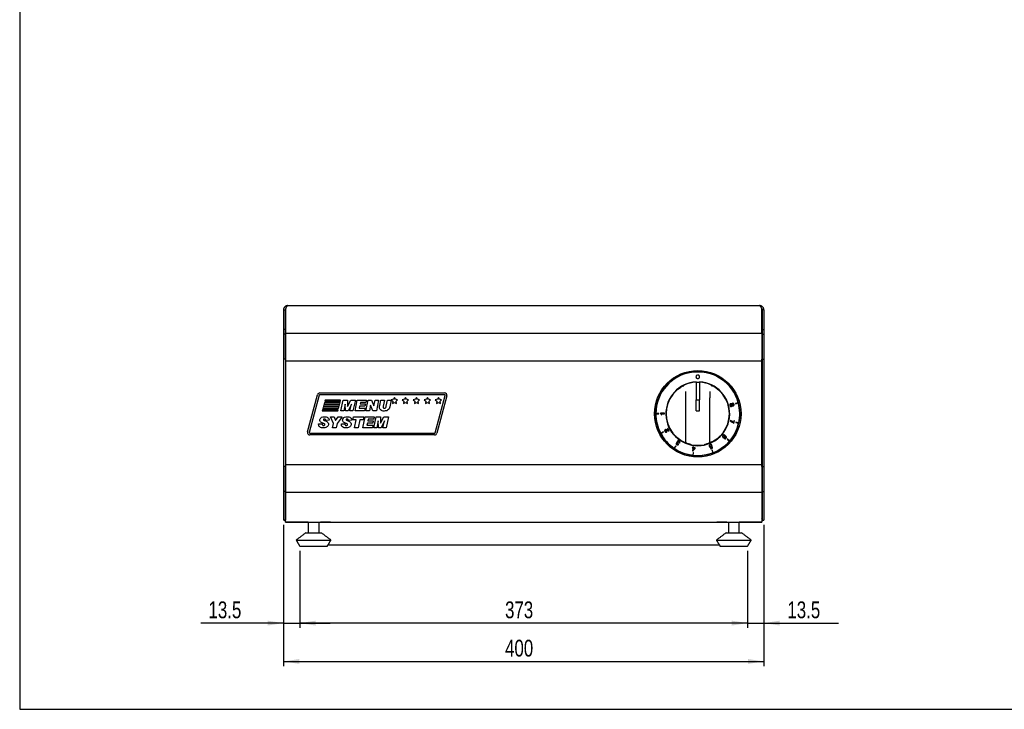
# Model space of a CAD drawing. Extents: x 19 to 1659, y 20 to 1168.
# Tile 1 of 3: x 19 to 839, y 20 to 594. Entities that reach past the tile are written whole.
import ezdxf

# ---------------------------------------------------------------- set-up
doc = ezdxf.new("R2010")
doc.units = 0
doc.layers.get('0').update_dxf_attribs({"linetype": 'CONTINUOUS'})
doc.layers.add('SLD-0', color=179, linetype='CONTINUOUS')
doc.styles.add('SLDTEXTSTYLE2', font='TXT', dxfattribs={"width": 0.75})
doc.dimstyles.new('SLDDIMSTYLE0', dxfattribs={"dimtxt": 14, "dimasz": 13.208, "dimexe": 0, "dimexo": 0.0625, "dimgap": 3.5, "dimtad": 1, "dimdec": 1, "dimrnd": 1e-09, "dimzin": 12, "dimtxsty": 'SLDTEXTSTYLE2', "dimsah": 1, "dimcen": 0.09, "dimazin": 3, "dimtfac": 1, "dimtdec": 1, "dimtofl": 0, "dimtmove": 0, "dimatfit": 3, "dimtolj": 1, "dimtzin": 12})
doc.dimstyles.new('SLDDIMSTYLE1', dxfattribs={"dimtxt": 14, "dimasz": 13.208, "dimexe": 0, "dimexo": 0.0625, "dimgap": 3.5, "dimtad": 1, "dimdec": 1, "dimrnd": 1e-09, "dimzin": 12, "dimtxsty": 'SLDTEXTSTYLE2', "dimsah": 1, "dimcen": 0.09, "dimazin": 3, "dimtfac": 1, "dimtdec": 1, "dimtofl": 0, "dimtmove": 0, "dimatfit": 3, "dimtolj": 1, "dimtzin": 12})

# ---------------------------------------------------------------- blocks, each defined once
blk = doc.blocks.new('*D2')
at = {"layer": 'SLD-0'}
for p, q in [((238.94, 173.53), (238.94, 87.73)), ((252.44, 151.87), (252.44, 87.73)), ((238.94, 91.73), (170.1, 91.73)), ((238.94, 91.73), (252.44, 91.73)), ((252.44, 91.73), (277.84, 91.73))]:
    blk.add_line(p, q, dxfattribs=at)
for points in [[(238.94, 91.73), (225.73, 93.77), (225.73, 89.7)], [(252.44, 91.73), (265.65, 89.7), (265.65, 93.77)]]:
    blk.add_solid(points, dxfattribs=at)
at = {"layer": 'SLD-0', "insert": (176.45, 109.78), "char_height": 14, "attachment_point": 1, "style": 'SLDTEXTSTYLE2'}
blk.add_mtext('13.5', dxfattribs=at)
blk = doc.blocks.new('*D3')
at = {"layer": 'SLD-0'}
for p, q in [((252.44, 151.85), (252.44, 87.72)), ((625.44, 151.87), (625.44, 87.74)), ((625.44, 91.74), (252.44, 91.72))]:
    blk.add_line(p, q, dxfattribs=at)
for points in [[(252.44, 91.72), (265.65, 89.69), (265.65, 93.76)], [(625.44, 91.74), (612.24, 93.78), (612.24, 89.71)]]:
    blk.add_solid(points, dxfattribs=at)
at = {"layer": 'SLD-0', "insert": (423.43, 109.78), "char_height": 14, "attachment_point": 1, "rotation": 0.00327, "style": 'SLDTEXTSTYLE2'}
blk.add_mtext('373', dxfattribs=at)
blk = doc.blocks.new('*D4')
at = {"layer": 'SLD-0'}
for p, q in [((638.94, 173.53), (638.94, 87.74)), ((625.44, 151.85), (625.44, 87.74)), ((625.44, 91.74), (600.04, 91.74)), ((625.44, 91.74), (638.94, 91.74)), ((638.94, 91.74), (701.1, 91.74))]:
    blk.add_line(p, q, dxfattribs=at)
for points in [[(625.44, 91.74), (612.23, 93.77), (612.23, 89.71)], [(638.94, 91.74), (652.15, 89.71), (652.15, 93.77)]]:
    blk.add_solid(points, dxfattribs=at)
at = {"layer": 'SLD-0', "insert": (658.56, 109.79), "char_height": 14, "attachment_point": 1, "style": 'SLDTEXTSTYLE2'}
blk.add_mtext('13.5', dxfattribs=at)
blk = doc.blocks.new('*D5')
at = {"layer": 'SLD-0'}
for p, q in [((238.94, 173.53), (238.94, 55.84)), ((638.94, 173.53), (638.94, 55.84)), ((238.94, 59.84), (638.94, 59.84))]:
    blk.add_line(p, q, dxfattribs=at)
for points in [[(238.94, 59.84), (252.15, 57.81), (252.15, 61.87)], [(638.94, 59.84), (625.73, 61.87), (625.73, 57.81)]]:
    blk.add_solid(points, dxfattribs=at)
at = {"layer": 'SLD-0', "insert": (423.43, 77.89), "char_height": 14, "attachment_point": 1, "style": 'SLDTEXTSTYLE2'}
blk.add_mtext('400', dxfattribs=at)

msp = doc.modelspace()

# ---------------------------------------------------------------- linework, layer by layer
at = {"color": 7, "linetype": 'CONTINUOUS'}
for p, q in [((19.2, 1168), (19.2, 20)), ((242.44, 356.03), (635.44, 356.03)), ((238.94, 352.53), (240.44, 352.53)), ((238.94, 352.53), (238.94, 336.03)), ((240.44, 352.53), (240.44, 336.03)), ((240.51, 332.98), (240.51, 352.53)), ((637.37, 332.98), (637.37, 352.53)), ((638.94, 352.53), (637.44, 352.53)), ((637.44, 352.53), (637.44, 336.03)), ((638.94, 352.53), (638.94, 336.03)), ((238.94, 336.03), (238.94, 332.15)), ((240.44, 336.03), (238.94, 336.03)), ((240.44, 332.15), (238.94, 332.15)), ((238.94, 332.15), (238.94, 311.37)), ((240.44, 336.03), (240.44, 332.15)), ((240.44, 332.15), (240.44, 311.37)), ((240.51, 330.5), (240.51, 332.98)), ((240.51, 332.98), (637.37, 332.98)), ((240.51, 311.34), (240.51, 330.5)), ((637.37, 332.98), (637.37, 330.5)), ((637.37, 330.5), (637.37, 311.34)), ((637.44, 336.03), (637.44, 332.15)), ((637.44, 336.03), (638.94, 336.03)), ((637.44, 332.15), (638.94, 332.15)), ((637.44, 332.15), (637.44, 311.37)), ((638.94, 336.03), (638.94, 332.15)), ((638.94, 332.15), (638.94, 311.37)), ((240.44, 311.37), (238.94, 311.37)), ((238.94, 311.37), (238.94, 222.03)), ((240.44, 311.37), (240.44, 222.03)), ((240.51, 311.34), (240.51, 309.93)), ((240.51, 309.93), (240.51, 223.48)), ((240.51, 309.93), (637.37, 309.93)), ((637.37, 309.93), (637.37, 311.34)), ((637.37, 223.48), (637.37, 309.93)), ((637.44, 311.37), (638.94, 311.37)), ((637.44, 311.37), (637.44, 222.03)), ((638.94, 311.37), (638.94, 222.03)), ((582.44, 292.28), (582.44, 277.62)), ((585.44, 292.15), (582.44, 292.15)), ((582.54, 292.15), (582.54, 292.59)), ((585.34, 292.59), (585.34, 292.15)), ((585.44, 292.28), (585.44, 277.62)), ((240.44, 286.03), (240.44, 285.03)), ((240.51, 286.03), (240.44, 286.03)), ((240.51, 285.03), (240.44, 285.03)), ((240.51, 285.02), (240.44, 285.02)), ((258.94, 250.89), (267.25, 281.89)), ((268.7, 281.5), (260.39, 250.5)), ((269.18, 283.37), (373.04, 283.37)), ((373.04, 281.87), (269.18, 281.87)), ((331.28, 279.59), (330.4, 278.05)), ((332.16, 278.05), (331.28, 279.59)), ((340.45, 279.59), (339.57, 278.05)), ((341.33, 278.05), (340.45, 279.59)), ((349.62, 279.59), (348.74, 278.05)), ((350.51, 278.05), (349.62, 279.59)), ((358.8, 279.59), (357.92, 278.05)), ((359.68, 278.05), (358.8, 279.59)), ((365.21, 250.25), (373.52, 281.25)), ((374.97, 280.86), (366.66, 249.86)), ((367.97, 279.59), (367.09, 278.05)), ((368.85, 278.05), (367.97, 279.59)), ((573.94, 279.39), (573.94, 284.61)), ((573.94, 242.38), (573.94, 279.39)), ((593.94, 284.61), (593.94, 279.39)), ((593.94, 242.38), (593.94, 279.39)), ((271.91, 271.37), (271.64, 270.37)), ((284.91, 271.37), (271.91, 271.37)), ((272.44, 273.37), (272.18, 272.37)), ((272.18, 272.37), (285.18, 272.37)), ((285.44, 273.37), (272.44, 273.37)), ((272.98, 275.37), (272.71, 274.37)), ((272.71, 274.37), (285.71, 274.37)), ((285.98, 275.37), (272.98, 275.37)), ((273.51, 277.37), (273.25, 276.37)), ((273.25, 276.37), (286.25, 276.37)), ((286.51, 277.37), (273.51, 277.37)), ((284.64, 270.37), (284.91, 271.37)), ((285.18, 272.37), (285.44, 273.37)), ((285.71, 274.37), (285.98, 275.37)), ((286.25, 276.37), (286.51, 277.37)), ((286.56, 268.37), (288.46, 277.37)), ((288.46, 277.37), (292.09, 277.37)), ((290.21, 273.99), (289.14, 268.37)), ((290.5, 268.37), (290.21, 273.99)), ((292.09, 277.37), (292.29, 272.11)), ((292.29, 272.11), (294.92, 277.37)), ((295.55, 274.04), (292.78, 268.37)), ((294.18, 268.37), (295.55, 274.04)), ((294.92, 277.37), (298.77, 277.37)), ((298.77, 277.37), (296.75, 268.37)), ((298.45, 268.37), (300.34, 277.37)), ((300.34, 277.37), (307.91, 277.37)), ((302.29, 272.18), (301.92, 270.57)), ((306.67, 272.18), (302.29, 272.18)), ((302.98, 275.41), (302.69, 274.14)), ((302.69, 274.14), (307.1, 274.14)), ((307.48, 275.41), (302.98, 275.41)), ((307.1, 274.14), (306.67, 272.18)), ((307.91, 277.37), (307.48, 275.41)), ((307.56, 268.37), (309.47, 277.37)), ((309.47, 277.37), (312.28, 277.37)), ((311.44, 273.11), (310.43, 268.37)), ((313.38, 268.37), (311.44, 273.11)), ((312.28, 277.37), (314.22, 272.53)), ((314.22, 272.53), (315.26, 277.37)), ((315.26, 277.37), (318.13, 277.37)), ((318.13, 277.37), (316.22, 268.37)), ((319.03, 272.98), (319.96, 277.37)), ((319.96, 277.37), (323, 277.37)), ((323, 277.37), (321.94, 272.23)), ((324.53, 272.43), (325.54, 277.37)), ((325.54, 277.37), (328.6, 277.37)), ((328.6, 277.37), (327.48, 271.87)), ((330.4, 278.05), (328.66, 277.69)), ((328.66, 277.69), (329.85, 276.37)), ((329.85, 276.37), (329.66, 274.61)), ((329.66, 274.61), (331.28, 275.34)), ((331.28, 275.34), (332.9, 274.61)), ((333.9, 277.69), (332.16, 278.05)), ((332.71, 276.37), (333.9, 277.69)), ((332.9, 274.61), (332.71, 276.37)), ((339.57, 278.05), (337.84, 277.69)), ((337.84, 277.69), (339.03, 276.37)), ((339.03, 276.37), (338.84, 274.61)), ((338.84, 274.61), (340.45, 275.34)), ((340.45, 275.34), (342.07, 274.61)), ((343.07, 277.69), (341.33, 278.05)), ((341.88, 276.37), (343.07, 277.69)), ((342.07, 274.61), (341.88, 276.37)), ((348.74, 278.05), (347.01, 277.69)), ((347.01, 277.69), (348.2, 276.37)), ((348.2, 276.37), (348.01, 274.61)), ((348.01, 274.61), (349.62, 275.34)), ((349.62, 275.34), (351.24, 274.61)), ((352.24, 277.69), (350.51, 278.05)), ((351.05, 276.37), (352.24, 277.69)), ((351.24, 274.61), (351.05, 276.37)), ((357.92, 278.05), (356.18, 277.69)), ((356.18, 277.69), (357.37, 276.37)), ((357.37, 276.37), (357.18, 274.61)), ((357.18, 274.61), (358.8, 275.34)), ((358.8, 275.34), (360.41, 274.61)), ((361.41, 277.69), (359.68, 278.05)), ((360.22, 276.37), (361.41, 277.69)), ((360.41, 274.61), (360.22, 276.37)), ((367.09, 278.05), (365.35, 277.69)), ((365.35, 277.69), (366.54, 276.37)), ((366.54, 276.37), (366.35, 274.61)), ((366.35, 274.61), (367.97, 275.34)), ((367.97, 275.34), (369.59, 274.61)), ((370.58, 277.69), (368.85, 278.05)), ((369.4, 276.37), (370.58, 277.69)), ((369.59, 274.61), (369.4, 276.37)), ((582.44, 276.79), (582.44, 277.62)), ((585.44, 277.18), (582.44, 277.18)), ((582.44, 268.38), (582.44, 276.79)), ((585.44, 276.79), (585.44, 277.62)), ((585.44, 268.38), (585.44, 276.79)), ((617.63, 275.16), (615.26, 274.52)), ((615.26, 274.52), (615.31, 274.33)), ((615.31, 274.33), (617.68, 274.96)), ((271.37, 269.37), (271.1, 268.37)), ((271.1, 268.37), (284.1, 268.37)), ((284.37, 269.37), (271.37, 269.37)), ((271.64, 270.37), (284.64, 270.37)), ((280.54, 257.86), (277.97, 263.37)), ((277.97, 263.37), (281.08, 263.37)), ((281.08, 263.37), (282.33, 260.31)), ((282.33, 260.31), (284.39, 263.37)), ((287.78, 263.37), (283.6, 257.81)), ((284.1, 268.37), (284.37, 269.37)), ((284.39, 263.37), (287.78, 263.37)), ((289.14, 268.37), (286.56, 268.37)), ((292.78, 268.37), (290.5, 268.37)), ((296.75, 268.37), (294.18, 268.37)), ((296.78, 261.07), (297.25, 263.37)), ((297.25, 263.37), (305.78, 263.37)), ((306.41, 268.37), (298.45, 268.37)), ((301.92, 270.57), (306.87, 270.57)), ((304.97, 254.37), (306.86, 263.37)), ((305.78, 263.37), (305.31, 261.07)), ((306.87, 270.57), (306.41, 268.37)), ((306.86, 263.37), (314.43, 263.37)), ((310.43, 268.37), (307.56, 268.37)), ((316.22, 268.37), (313.38, 268.37)), ((314.43, 263.37), (314, 261.41)), ((314.08, 254.37), (315.97, 263.37)), ((315.97, 263.37), (319.6, 263.37)), ((319.6, 263.37), (319.81, 258.11)), ((319.81, 258.11), (322.44, 263.37)), ((322.44, 263.37), (326.29, 263.37)), ((326.29, 263.37), (324.27, 254.37)), ((551.49, 266.13), (549.04, 266.13)), ((549.04, 265.93), (551.49, 265.93)), ((551.49, 265.93), (551.49, 266.13)), ((552.79, 266.45), (552.79, 266.12)), ((556.29, 266.44), (552.79, 266.45)), ((553.45, 265.12), (553.78, 265.12)), ((553.78, 265.12), (553.78, 266.02)), ((553.78, 266.02), (556.29, 266.02)), ((556.29, 266.02), (556.29, 266.44)), ((582.44, 268.38), (585.44, 268.38)), ((268.16, 257.54), (271.16, 257.72)), ((268.16, 257.23), (268.16, 257.54)), ((276.93, 260.64), (273.94, 260.49)), ((279.81, 254.37), (280.54, 257.86)), ((282.86, 254.37), (279.81, 254.37)), ((283.6, 257.81), (282.86, 254.37)), ((287.08, 257.54), (290.08, 257.72)), ((287.08, 257.23), (287.08, 257.54)), ((295.85, 260.64), (292.86, 260.49)), ((299.47, 261.07), (296.78, 261.07)), ((298.04, 254.37), (299.47, 261.07)), ((301.09, 254.37), (298.04, 254.37)), ((302.51, 261.07), (301.09, 254.37)), ((305.31, 261.07), (302.51, 261.07)), ((312.93, 254.37), (304.97, 254.37)), ((308.81, 258.18), (308.44, 256.57)), ((308.44, 256.57), (313.39, 256.57)), ((313.19, 258.18), (308.81, 258.18)), ((309.5, 261.41), (309.2, 260.14)), ((309.2, 260.14), (313.62, 260.14)), ((314, 261.41), (309.5, 261.41)), ((313.39, 256.57), (312.93, 254.37)), ((313.62, 260.14), (313.19, 258.18)), ((316.66, 254.37), (314.08, 254.37)), ((317.73, 259.99), (316.66, 254.37)), ((318.01, 254.37), (317.73, 259.99)), ((320.29, 254.37), (318.01, 254.37)), ((323.07, 260.04), (320.29, 254.37)), ((321.7, 254.37), (323.07, 260.04)), ((324.27, 254.37), (321.7, 254.37)), ((611.05, 260.51), (610.95, 260.05)), ((613.66, 258.06), (614.01, 257.98)), ((614.13, 260.28), (613.72, 258.48)), ((614.01, 257.98), (614.51, 260.19)), ((614.51, 260.19), (614.13, 260.28)), ((615.6, 258.9), (615.55, 258.71)), ((615.55, 258.71), (617.94, 258.16)), ((617.99, 258.36), (615.6, 258.9)), ((260.87, 249.87), (364.73, 249.87)), ((364.73, 248.37), (260.87, 248.37)), ((555.21, 250.95), (553.04, 249.81)), ((553.13, 249.63), (555.3, 250.78)), ((555.3, 250.78), (555.21, 250.95)), ((558.1, 250.9), (557.9, 251.27)), ((559.07, 253.89), (558.74, 253.72)), ((558.74, 253.72), (559.59, 252.13)), ((560.15, 251.87), (559.07, 253.89)), ((606.71, 247.32), (606.72, 247.32)), ((565.58, 239.27), (564.2, 237.25)), ((564.36, 237.14), (565.74, 239.16)), ((565.74, 239.16), (565.58, 239.27)), ((566.88, 241.94), (566.87, 241.93)), ((567.46, 241.36), (567.67, 241.65)), ((567.96, 240.57), (567.61, 240.81)), ((568.4, 241.83), (568.75, 241.6)), ((579.41, 237.87), (579.37, 237.51)), ((579.88, 237.82), (579.41, 237.87)), ((579.98, 238.63), (579.88, 237.82)), ((580.37, 238.58), (579.98, 238.63)), ((580.28, 237.77), (580.37, 238.58)), ((595.26, 239.74), (595.65, 239.89)), ((595.81, 239.22), (595.47, 239.11)), ((595.54, 238.65), (595.55, 238.65)), ((595.55, 238.65), (595.75, 237.64)), ((596.18, 237.42), (595.81, 239.22)), ((606.39, 245.7), (606.12, 245.39)), ((608.6, 244.94), (608.47, 244.79)), ((608.47, 244.79), (610.33, 243.19)), ((610.46, 243.34), (608.6, 244.94)), ((579.37, 237.51), (579.84, 237.45)), ((579.84, 237.45), (579.57, 235.16)), ((579.57, 235.16), (579.9, 235.12)), ((579.9, 235.12), (581.75, 237.19)), ((580.21, 233.8), (579.93, 231.36)), ((580.23, 237.4), (580.03, 235.7)), ((580.03, 235.7), (580.04, 235.7)), ((580.04, 235.7), (581.4, 237.26)), ((580.13, 231.34), (580.41, 233.77)), ((580.41, 233.77), (580.21, 233.8)), ((581.4, 237.26), (580.23, 237.4)), ((581.8, 237.59), (580.28, 237.77)), ((581.75, 237.19), (581.8, 237.59)), ((595.75, 237.64), (594.44, 237.12)), ((594.44, 237.12), (594.57, 236.78)), ((594.57, 236.78), (596.18, 237.42)), ((595.89, 235.86), (595.7, 235.79)), ((595.7, 235.79), (596.6, 233.5)), ((596.78, 233.58), (595.89, 235.86)), ((240.44, 222.03), (238.94, 222.03)), ((238.94, 222.03), (238.94, 201.32)), ((240.44, 222.03), (240.44, 201.32)), ((240.51, 223.48), (240.51, 222.06)), ((637.37, 223.48), (240.51, 223.48)), ((240.51, 202.9), (240.51, 222.06)), ((637.37, 222.06), (637.37, 223.48)), ((637.37, 222.06), (637.37, 202.9)), ((637.44, 222.03), (638.94, 222.03)), ((637.44, 222.03), (637.44, 201.32)), ((638.94, 222.03), (638.94, 201.32)), ((240.44, 201.32), (238.94, 201.32)), ((238.94, 201.32), (238.94, 177.53)), ((240.44, 201.32), (240.44, 177.53)), ((240.51, 200.43), (240.51, 202.9)), ((240.51, 179.37), (240.51, 200.43)), ((637.37, 200.43), (240.51, 200.43)), ((637.37, 202.9), (637.37, 200.43)), ((637.37, 200.43), (637.37, 179.37)), ((637.44, 201.32), (638.94, 201.32)), ((637.44, 201.32), (637.44, 177.53)), ((638.94, 201.32), (638.94, 177.53)), ((240.44, 186.03), (240.51, 186.03)), ((240.44, 177.53), (238.94, 177.53)), ((240.51, 175.87), (240.51, 179.37)), ((240.51, 175.87), (637.37, 175.87)), ((240.51, 175.85), (240.51, 175.87)), ((259.4, 175.85), (240.51, 175.85)), ((273.94, 175.85), (269.74, 175.85)), ((273.94, 175.35), (269.74, 175.35)), ((278.14, 175.85), (273.94, 175.85)), ((278.14, 175.35), (273.94, 175.35)), ((603.94, 175.85), (599.74, 175.85)), ((603.94, 175.35), (599.74, 175.35)), ((608.14, 175.85), (603.94, 175.85)), ((608.14, 175.35), (603.94, 175.35)), ((637.37, 175.85), (618.49, 175.85)), ((637.37, 179.37), (637.37, 175.87)), ((637.37, 175.87), (637.37, 175.85)), ((637.44, 177.53), (638.94, 177.53)), ((257.44, 166.87), (270.44, 166.87)), ((607.44, 166.87), (608.1, 166.87)), ((608.1, 166.87), (620.44, 166.87)), ((249.44, 160.87), (278.44, 160.87)), ((249.44, 160.85), (249.45, 160.85)), ((252.44, 155.87), (275.44, 155.87)), ((252.44, 155.85), (275.44, 155.85)), ((599.44, 160.87), (600.91, 160.87)), ((600.91, 160.87), (628.44, 160.87)), ((602.44, 155.87), (603.61, 155.87)), ((602.44, 155.85), (625.44, 155.85)), ((603.61, 155.87), (625.44, 155.87)), ((628.43, 160.85), (628.44, 160.85)), ((19.2, 20), (1659.2, 20))]:
    msp.add_line(p, q, dxfattribs=at)
at = {"color": 7, "linetype": 'CONTINUOUS', "flags": 128}
for points in [[(240.44, 179.53), (240.48, 179.14), (240.51, 179)], [(637.37, 179), (637.4, 179.14), (637.44, 179.53)]]:
    msp.add_lwpolyline(points, dxfattribs=at)
at = {"color": 7, "linetype": 'CONTINUOUS'}
for radius in [36, 35]:
    msp.add_circle((583.94, 266.03), radius, dxfattribs=at)
for centre, radius, start, end in [((583.94, 266.03), 34.9, 15.16444, 179.83583), ((583.94, 266.03), 26.6, 93.01696, 86.98304), ((583.94, 266.03), 26.3, 93.26959, 115.33058), ((583.94, 266.03), 26.3, 64.66942, 86.73041), ((269.18, 281.37), 2, 90, 165), ((269.18, 281.37), 0.5, 90, 165), ((373.04, 281.37), 2, 345, 90), ((373.04, 281.37), 0.5, 345, 90), ((583.94, 266.03), 26.3, 142.23356, 217.76644), ((583.94, 266.03), 26.3, 322.23356, 37.76644), ((583.94, 266.03), 34.9, 14.8361, 15.16444), ((583.94, 266.03), 34.9, 347.307, 14.8361), ((583.94, 266.03), 34.9, 179.83583, 180.16417), ((583.94, 266.03), 34.9, 180.16417, 207.6926), ((583.94, 266.03), 34.9, 319.44954, 346.97866), ((583.94, 266.03), 34.9, 346.97866, 347.307), ((260.87, 250.37), 2, 165, 270), ((260.87, 250.37), 0.5, 165, 270), ((364.73, 250.37), 0.5, 270, 345), ((364.73, 250.37), 2, 270, 345), ((583.94, 266.03), 34.9, 207.6926, 208.02094), ((583.94, 266.03), 34.9, 208.02094, 235.54981), ((574.94, 242.38), 1, 180, 249.16173), ((583.94, 266.03), 26.3, 258.60169, 281.39831), ((592.94, 242.38), 1, 290.83827, 0), ((583.94, 266.03), 34.9, 291.59232, 319.1212), ((583.94, 266.03), 34.9, 319.1212, 319.44954), ((583.94, 266.03), 34.9, 235.54981, 235.87815), ((583.94, 266.03), 34.9, 235.87815, 263.40691), ((583.94, 266.03), 34.9, 263.40691, 263.73526), ((583.94, 266.03), 34.9, 263.73526, 291.26397), ((583.94, 266.03), 34.9, 291.26397, 291.59232), ((242.44, 179.53), 3.5, 214.8499, 236.54887), ((635.44, 179.53), 3.5, 303.45113, 325.1501)]:
    msp.add_arc(centre, radius, start, end, dxfattribs=at)
for points, knots in [([(242.44, 356.03), (242.21, 356.03), (241.98, 356), (241.53, 355.92), (241.31, 355.85), (240.89, 355.67), (240.69, 355.57), (240.31, 355.31), (240.13, 355.16), (239.8, 354.84), (239.66, 354.66), (239.41, 354.29), (239.3, 354.08), (239.12, 353.66), (239.05, 353.44), (238.96, 352.99), (238.94, 352.76), (238.94, 352.53)], [0, 0, 0, 0, 0.125, 0.125, 0.25, 0.25, 0.375, 0.375, 0.5, 0.5, 0.625, 0.625, 0.75, 0.75, 0.875, 0.875, 1, 1, 1, 1]), ([(241, 353.87), (240.87, 353.72), (240.56, 353.37), (240.45, 352.86), (240.44, 352.56), (240.44, 352.53)], [0, 0, 0, 0, 0.4028438, 0.9304933, 1, 1, 1, 1]), ([(240.51, 352.53), (240.59, 352.76), (240.67, 352.99), (240.83, 353.43), (240.91, 353.65), (241.07, 354.08), (241.15, 354.28), (241.31, 354.66), (241.4, 354.84), (241.56, 355.16), (241.64, 355.31), (241.8, 355.56), (241.88, 355.67), (242.04, 355.85), (242.12, 355.91), (242.28, 356), (242.36, 356.03), (242.44, 356.03)], [0, 0, 0, 0, 0.125, 0.125, 0.25, 0.25, 0.375, 0.375, 0.5, 0.5, 0.625, 0.625, 0.75, 0.75, 0.875, 0.875, 1, 1, 1, 1]), ([(635.44, 356.03), (635.52, 356.03), (635.6, 356), (635.76, 355.92), (635.84, 355.85), (636, 355.67), (636.08, 355.57), (636.24, 355.31), (636.32, 355.16), (636.49, 354.84), (636.56, 354.66), (636.73, 354.29), (636.81, 354.08), (636.97, 353.66), (637.05, 353.44), (637.21, 352.99), (637.29, 352.76), (637.37, 352.53)], [0, 0, 0, 0, 0.125, 0.125, 0.25, 0.25, 0.375, 0.375, 0.5, 0.5, 0.625, 0.625, 0.75, 0.75, 0.875, 0.875, 1, 1, 1, 1]), ([(638.94, 352.53), (638.94, 352.76), (638.92, 352.99), (638.83, 353.43), (638.76, 353.65), (638.59, 354.08), (638.48, 354.28), (638.23, 354.66), (638.08, 354.84), (637.75, 355.16), (637.58, 355.31), (637.2, 355.56), (636.99, 355.67), (636.57, 355.85), (636.35, 355.91), (635.9, 356), (635.67, 356.03), (635.44, 356.03)], [0, 0, 0, 0, 0.125, 0.125, 0.25, 0.25, 0.375, 0.375, 0.5, 0.5, 0.625, 0.625, 0.75, 0.75, 0.875, 0.875, 1, 1, 1, 1]), ([(637.44, 352.53), (637.42, 352.74), (637.36, 353.22), (637.13, 353.72), (636.89, 353.89), (636.87, 353.91)], [0, 0, 0, 0, 0.428697, 0.942961, 1, 1, 1, 1]), ([(585.39, 296.78), (585.37, 296.98), (585.32, 297.37), (584.98, 297.86), (584.49, 298.19), (583.9, 298.31), (583.31, 298.19), (582.83, 297.86), (582.48, 297.37), (582.44, 296.98), (582.41, 296.78)], [0, 0, 0, 0, 0.127199, 0.249987, 0.372784, 0.500017, 0.627187, 0.749989, 0.872797, 1, 1, 1, 1]), ([(582.41, 296.78), (582.44, 296.58), (582.48, 296.19), (582.83, 295.7), (583.31, 295.37), (583.9, 295.25), (584.49, 295.37), (584.98, 295.7), (585.32, 296.19), (585.37, 296.58), (585.39, 296.78)], [0, 0, 0, 0, 0.127204, 0.250011, 0.372813, 0.499983, 0.627216, 0.750013, 0.8728, 1, 1, 1, 1]), ([(563.15, 282.13), (563.76, 282.87), (565, 284.37), (566.9, 286.11), (568.65, 287.46), (570.12, 288.43), (571.52, 289.23), (572.28, 289.6), (572.66, 289.79)], [0, 0, 0, 0, 0.2087682, 0.4234886, 0.5684856, 0.7171616, 0.8563072, 1, 1, 1, 1]), ([(572.07, 288.79), (572.07, 288.79), (572.08, 288.87), (572.11, 289.07), (572.22, 289.36), (572.41, 289.63), (572.58, 289.73), (572.66, 289.79)], [0, 0, 0, 0, 0.005813, 0.197826, 0.474644, 0.737062, 1, 1, 1, 1]), ([(595.81, 288.79), (595.81, 288.79), (595.8, 288.87), (595.77, 289.07), (595.66, 289.36), (595.47, 289.63), (595.3, 289.73), (595.22, 289.79)], [0, 0, 0, 0, 0.005813, 0.196381, 0.473282, 0.736381, 1, 1, 1, 1]), ([(595.22, 289.79), (595.6, 289.6), (596.68, 289.07), (598.99, 287.68), (601.99, 285.34), (603.77, 283.25), (604.73, 282.13)], [0, 0, 0, 0, 0.142888, 0.4022407, 0.6796808, 1, 1, 1, 1]), ([(318.87, 271.4), (318.88, 271.69), (318.9, 272.22), (318.99, 272.75), (319.03, 272.98)], [0, 0, 0, 0, 0.559969, 1, 1, 1, 1]), ([(322.79, 268.26), (322.25, 268.27), (321.19, 268.3), (319.8, 268.97), (318.98, 270.14), (318.91, 270.98), (318.87, 271.4)], [0, 0, 0, 0, 0.281193, 0.5601, 0.779724, 1, 1, 1, 1]), ([(321.94, 272.23), (321.92, 272.09), (321.88, 271.85), (321.87, 271.61), (321.87, 271.51)], [0, 0, 0, 0, 0.559918, 1, 1, 1, 1]), ([(321.87, 271.51), (321.88, 271.36), (321.9, 271.07), (322.16, 270.72), (322.52, 270.58), (322.74, 270.57), (322.86, 270.57)], [0, 0, 0, 0, 0.280567, 0.558612, 0.779053, 1, 1, 1, 1]), ([(327.48, 271.87), (327.32, 271.28), (326.98, 270.1), (325.75, 268.81), (324.23, 268.32), (323.27, 268.28), (322.79, 268.26)], [0, 0, 0, 0, 0.280383, 0.55888, 0.779101, 1, 1, 1, 1]), ([(322.86, 270.57), (323.12, 270.6), (323.64, 270.66), (324.3, 271.38), (324.44, 272.03), (324.53, 272.43)], [0, 0, 0, 0, 0.279725, 0.558086, 1, 1, 1, 1]), ([(611.38, 274.37), (611.26, 274.33), (611.04, 274.26), (610.78, 274.03), (610.62, 273.73), (610.57, 273.35), (610.62, 273.09), (610.65, 272.95)], [0, 0, 0, 0, 0.203643, 0.382504, 0.55448, 0.766528, 1, 1, 1, 1]), ([(610.65, 272.95), (610.7, 272.79), (610.82, 272.48), (611.17, 272.16), (611.58, 272.03), (611.84, 272.08), (611.97, 272.1)], [0, 0, 0, 0, 0.290634, 0.557062, 0.767121, 1, 1, 1, 1]), ([(611.47, 273.94), (611.4, 273.91), (611.27, 273.87), (611.11, 273.73), (611, 273.54), (610.96, 273.3), (610.99, 273.13), (611, 273.04)], [0, 0, 0, 0, 0.194605, 0.372237, 0.54619, 0.761335, 1, 1, 1, 1]), ([(611, 273.04), (611.04, 272.94), (611.12, 272.74), (611.35, 272.56), (611.61, 272.49), (611.76, 272.51), (611.85, 272.52)], [0, 0, 0, 0, 0.296873, 0.566812, 0.77734, 1, 1, 1, 1]), ([(612.38, 274), (612.31, 274.09), (612.17, 274.25), (611.9, 274.38), (611.63, 274.42), (611.46, 274.39), (611.38, 274.37)], [0, 0, 0, 0, 0.287207, 0.556127, 0.770758, 1, 1, 1, 1]), ([(612.31, 273.39), (612.27, 273.49), (612.2, 273.69), (611.97, 273.89), (611.71, 273.98), (611.55, 273.95), (611.47, 273.94)], [0, 0, 0, 0, 0.294952, 0.565554, 0.775372, 1, 1, 1, 1]), ([(611.85, 272.52), (611.94, 272.56), (612.13, 272.64), (612.29, 272.89), (612.35, 273.14), (612.32, 273.31), (612.31, 273.39)], [0, 0, 0, 0, 0.277915, 0.548715, 0.768616, 1, 1, 1, 1]), ([(611.97, 272.1), (612.08, 272.13), (612.28, 272.2), (612.51, 272.41), (612.63, 272.66), (612.65, 272.83), (612.66, 272.92)], [0, 0, 0, 0, 0.291833, 0.555362, 0.766094, 1, 1, 1, 1]), ([(612.96, 274.66), (612.87, 274.63), (612.71, 274.57), (612.54, 274.39), (612.42, 274.2), (612.39, 274.07), (612.38, 274)], [0, 0, 0, 0, 0.281658, 0.559643, 0.778558, 1, 1, 1, 1]), ([(613.05, 274.22), (612.99, 274.2), (612.87, 274.16), (612.74, 274.04), (612.65, 273.88), (612.63, 273.69), (612.65, 273.55), (612.67, 273.48)], [0, 0, 0, 0, 0.2073792, 0.3876319, 0.5595401, 0.770092, 1, 1, 1, 1]), ([(612.66, 272.92), (612.72, 272.86), (612.84, 272.73), (613.07, 272.64), (613.29, 272.6), (613.42, 272.63), (613.48, 272.64)], [0, 0, 0, 0, 0.282815, 0.561511, 0.779749, 1, 1, 1, 1]), ([(612.67, 273.48), (612.7, 273.4), (612.75, 273.24), (612.94, 273.09), (613.15, 273.03), (613.29, 273.05), (613.36, 273.06)], [0, 0, 0, 0, 0.2869711, 0.5499358, 0.7617315, 1, 1, 1, 1]), ([(614.08, 273.89), (614.03, 274.03), (613.93, 274.3), (613.65, 274.58), (613.3, 274.71), (613.07, 274.68), (612.96, 274.66)], [0, 0, 0, 0, 0.288378, 0.559203, 0.769727, 1, 1, 1, 1]), ([(613.73, 273.77), (613.7, 273.85), (613.64, 274.02), (613.47, 274.18), (613.26, 274.26), (613.12, 274.24), (613.05, 274.22)], [0, 0, 0, 0, 0.292798, 0.560028, 0.768354, 1, 1, 1, 1]), ([(613.36, 273.06), (613.42, 273.08), (613.52, 273.12), (613.65, 273.23), (613.74, 273.38), (613.77, 273.57), (613.74, 273.7), (613.73, 273.77)], [0, 0, 0, 0, 0.201667, 0.380425, 0.552359, 0.764333, 1, 1, 1, 1]), ([(613.48, 272.64), (613.6, 272.68), (613.84, 272.77), (614.08, 273.09), (614.16, 273.48), (614.11, 273.74), (614.08, 273.89)], [0, 0, 0, 0, 0.239164, 0.48804, 0.715082, 1, 1, 1, 1]), ([(269.2, 260.7), (269.23, 261.02), (269.3, 261.67), (269.86, 262.5), (271.02, 263.33), (272.13, 263.43), (272.9, 263.49)], [0, 0, 0, 0, 0.186844, 0.373817, 0.560952, 1, 1, 1, 1]), ([(272.9, 263.49), (273.42, 263.47), (274.45, 263.43), (275.83, 262.91), (276.73, 261.85), (276.86, 261.05), (276.93, 260.64)], [0, 0, 0, 0, 0.281123, 0.56067, 0.779897, 1, 1, 1, 1]), ([(288.12, 260.7), (288.16, 261.02), (288.23, 261.67), (288.78, 262.5), (289.95, 263.33), (291.05, 263.43), (291.82, 263.49)], [0, 0, 0, 0, 0.186844, 0.373816, 0.560951, 1, 1, 1, 1]), ([(291.82, 263.49), (292.34, 263.47), (293.37, 263.43), (294.75, 262.91), (295.65, 261.85), (295.79, 261.05), (295.85, 260.64)], [0, 0, 0, 0, 0.281121, 0.560671, 0.779896, 1, 1, 1, 1]), ([(552.79, 266.12), (552.88, 266.1), (553.04, 266.06), (553.24, 265.9), (553.42, 265.6), (553.44, 265.32), (553.45, 265.12)], [0, 0, 0, 0, 0.20431, 0.381338, 0.554147, 1, 1, 1, 1]), ([(272.14, 254.26), (271.61, 254.28), (270.57, 254.31), (269.15, 254.86), (268.29, 255.98), (268.2, 256.81), (268.16, 257.23)], [0, 0, 0, 0, 0.28137, 0.560495, 0.780083, 1, 1, 1, 1]), ([(272.17, 257.89), (271.79, 258.05), (271.02, 258.35), (269.99, 258.86), (269.3, 259.72), (269.23, 260.37), (269.2, 260.7)], [0, 0, 0, 0, 0.281115, 0.561749, 0.780603, 1, 1, 1, 1]), ([(271.16, 257.72), (271.16, 257.36), (271.16, 256.9), (271.47, 256.46), (271.77, 256.27), (272.04, 256.24), (272.22, 256.22)], [0, 0, 0, 0, 0.499376, 0.624525, 0.750129, 1, 1, 1, 1]), ([(276.35, 257.28), (276.31, 256.92), (276.21, 256.2), (275.53, 255.31), (274.59, 254.64), (273.41, 254.29), (272.57, 254.27), (272.14, 254.26)], [0, 0, 0, 0, 0.186052, 0.372475, 0.559345, 0.779299, 1, 1, 1, 1]), ([(273.35, 257), (273.34, 257.07), (273.33, 257.2), (273.18, 257.42), (272.78, 257.67), (272.41, 257.81), (272.17, 257.89)], [0, 0, 0, 0, 0.124866, 0.249983, 0.498892, 1, 1, 1, 1]), ([(272.88, 261.64), (272.79, 261.64), (272.6, 261.63), (272.36, 261.5), (272.22, 261.29), (272.2, 261.14), (272.2, 261.06)], [0, 0, 0, 0, 0.280638, 0.560021, 0.779788, 1, 1, 1, 1]), ([(272.2, 261.06), (272.2, 261.01), (272.22, 260.89), (272.35, 260.7), (272.7, 260.5), (273.01, 260.38), (273.22, 260.3)], [0, 0, 0, 0, 0.124791, 0.249809, 0.499026, 1, 1, 1, 1]), ([(272.22, 256.22), (272.36, 256.23), (272.65, 256.24), (273.02, 256.39), (273.29, 256.67), (273.33, 256.89), (273.35, 257)], [0, 0, 0, 0, 0.280978, 0.560721, 0.780988, 1, 1, 1, 1]), ([(273.94, 260.49), (273.92, 260.65), (273.88, 260.98), (273.65, 261.4), (273.27, 261.62), (273.01, 261.64), (272.88, 261.64)], [0, 0, 0, 0, 0.280772, 0.559876, 0.779537, 1, 1, 1, 1]), ([(273.22, 260.3), (273.63, 260.15), (274.44, 259.83), (275.51, 259.23), (276.25, 258.32), (276.32, 257.63), (276.35, 257.28)], [0, 0, 0, 0, 0.281072, 0.561088, 0.780672, 1, 1, 1, 1]), ([(291.06, 254.26), (290.54, 254.28), (289.49, 254.31), (288.07, 254.86), (287.21, 255.98), (287.13, 256.81), (287.08, 257.23)], [0, 0, 0, 0, 0.281371, 0.560493, 0.780082, 1, 1, 1, 1]), ([(291.09, 257.89), (290.71, 258.05), (289.95, 258.35), (288.91, 258.86), (288.22, 259.72), (288.15, 260.37), (288.12, 260.7)], [0, 0, 0, 0, 0.281112, 0.561749, 0.780603, 1, 1, 1, 1]), ([(290.08, 257.72), (290.08, 257.36), (290.08, 256.9), (290.4, 256.46), (290.7, 256.27), (290.96, 256.24), (291.14, 256.22)], [0, 0, 0, 0, 0.499372, 0.624521, 0.750131, 1, 1, 1, 1]), ([(295.28, 257.28), (295.23, 256.92), (295.14, 256.2), (294.46, 255.31), (293.52, 254.64), (292.34, 254.29), (291.49, 254.27), (291.06, 254.26)], [0, 0, 0, 0, 0.186053, 0.372476, 0.559343, 0.779299, 1, 1, 1, 1]), ([(292.28, 257), (292.27, 257.07), (292.25, 257.2), (292.1, 257.42), (291.71, 257.67), (291.34, 257.81), (291.09, 257.89)], [0, 0, 0, 0, 0.124866, 0.249983, 0.498892, 1, 1, 1, 1]), ([(291.81, 261.64), (291.71, 261.64), (291.52, 261.63), (291.28, 261.5), (291.14, 261.29), (291.13, 261.14), (291.12, 261.06)], [0, 0, 0, 0, 0.280649, 0.560029, 0.779793, 1, 1, 1, 1]), ([(291.12, 261.06), (291.13, 261.01), (291.14, 260.89), (291.27, 260.7), (291.62, 260.5), (291.93, 260.38), (292.15, 260.3)], [0, 0, 0, 0, 0.124788, 0.249805, 0.499019, 1, 1, 1, 1]), ([(291.14, 256.22), (291.28, 256.23), (291.57, 256.24), (291.94, 256.39), (292.21, 256.67), (292.25, 256.89), (292.28, 257)], [0, 0, 0, 0, 0.280971, 0.560725, 0.780986, 1, 1, 1, 1]), ([(292.86, 260.49), (292.84, 260.65), (292.81, 260.98), (292.57, 261.4), (292.2, 261.62), (291.94, 261.64), (291.81, 261.64)], [0, 0, 0, 0, 0.280775, 0.559881, 0.779544, 1, 1, 1, 1]), ([(292.15, 260.3), (292.55, 260.15), (293.37, 259.83), (294.43, 259.23), (295.17, 258.32), (295.24, 257.63), (295.28, 257.28)], [0, 0, 0, 0, 0.28107, 0.561086, 0.780671, 1, 1, 1, 1]), ([(610.95, 260.05), (611.56, 259.79), (612.63, 259.34), (613.35, 258.44), (613.66, 258.06)], [0, 0, 0, 0, 0.573411, 1, 1, 1, 1]), ([(613.72, 258.48), (613.32, 258.98), (612.6, 259.88), (611.53, 260.32), (611.05, 260.51)], [0, 0, 0, 0, 0.549165, 1, 1, 1, 1]), ([(556.85, 252.75), (556.76, 252.69), (556.58, 252.58), (556.39, 252.31), (556.31, 252.01), (556.33, 251.65), (556.43, 251.43), (556.48, 251.31)], [0, 0, 0, 0, 0.201801, 0.382343, 0.556713, 0.769378, 1, 1, 1, 1]), ([(556.48, 251.31), (556.55, 251.2), (556.68, 250.99), (556.97, 250.78), (557.32, 250.68), (557.72, 250.7), (557.97, 250.83), (558.1, 250.9)], [0, 0, 0, 0, 0.2025349, 0.3832694, 0.556376, 0.7672631, 1, 1, 1, 1]), ([(556.82, 251.46), (556.78, 251.55), (556.71, 251.73), (556.74, 252.01), (556.86, 252.23), (556.99, 252.31), (557.06, 252.36)], [0, 0, 0, 0, 0.288105, 0.558939, 0.771709, 1, 1, 1, 1]), ([(557.9, 251.27), (557.8, 251.22), (557.59, 251.12), (557.29, 251.11), (557.07, 251.19), (556.92, 251.3), (556.85, 251.4), (556.82, 251.46)], [0, 0, 0, 0, 0.283539, 0.555387, 0.694857, 0.839368, 1, 1, 1, 1]), ([(558.31, 252.56), (558.06, 252.7), (557.71, 252.89), (557.18, 252.89), (556.97, 252.8), (556.85, 252.75)], [0, 0, 0, 0, 0.545004, 0.759647, 1, 1, 1, 1]), ([(557.06, 252.36), (557.17, 252.4), (557.4, 252.5), (557.89, 252.39), (558.21, 252.2), (558.42, 252.07)], [0, 0, 0, 0, 0.246412, 0.487543, 1, 1, 1, 1]), ([(559.59, 252.13), (559.47, 252.11), (559.22, 252.08), (558.79, 252.27), (558.5, 252.45), (558.31, 252.56)], [0, 0, 0, 0, 0.255446, 0.52562, 1, 1, 1, 1]), ([(558.42, 252.07), (558.7, 251.91), (559.1, 251.7), (559.72, 251.71), (559.99, 251.82), (560.15, 251.87)], [0, 0, 0, 0, 0.5132614, 0.732534, 1, 1, 1, 1]), ([(574.58, 241.45), (574.47, 241.49), (574.25, 241.57), (572.54, 242.29), (570.14, 243.57), (567.65, 245.3), (565.5, 247.22), (564.1, 248.72), (563.36, 249.65), (563.15, 249.92)], [0, 0, 0, 0, 0.170389, 0.342202, 0.515863, 0.69639, 0.822954, 0.949692, 1, 1, 1, 1]), ([(604.73, 249.92), (604.11, 249.17), (602.87, 247.68), (600.96, 245.93), (599.22, 244.6), (597.72, 243.61), (596.33, 242.81), (594.8, 242.05), (593.54, 241.54), (593.37, 241.48), (593.3, 241.45)], [0, 0, 0, 0, 0.143559, 0.286852, 0.386355, 0.485771, 0.584646, 0.683462, 0.859497, 1, 1, 1, 1]), ([(604.8, 247.94), (604.71, 247.82), (604.55, 247.61), (604.46, 247.23), (604.51, 246.87), (604.67, 246.54), (604.84, 246.37), (604.92, 246.29)], [0, 0, 0, 0, 0.235962, 0.43185, 0.609779, 0.810513, 1, 1, 1, 1]), ([(606.86, 247.75), (606.55, 247.99), (606.17, 248.29), (605.6, 248.37), (605.32, 248.32), (605.03, 248.18), (604.88, 248.03), (604.8, 247.94)], [0, 0, 0, 0, 0.48589, 0.603192, 0.721456, 0.849656, 1, 1, 1, 1]), ([(605.07, 247.68), (605.02, 247.62), (604.93, 247.5), (604.88, 247.28), (604.9, 247.05), (605.01, 246.83), (605.13, 246.71), (605.19, 246.64)], [0, 0, 0, 0, 0.201084, 0.382961, 0.559889, 0.773902, 1, 1, 1, 1]), ([(604.92, 246.29), (605.06, 246.19), (605.33, 246), (605.79, 245.95), (606.2, 246.08), (606.38, 246.26), (606.48, 246.36)], [0, 0, 0, 0, 0.2906109, 0.5557473, 0.7662331, 1, 1, 1, 1]), ([(606.13, 247.72), (606.04, 247.79), (605.85, 247.92), (605.54, 247.96), (605.26, 247.87), (605.13, 247.75), (605.07, 247.68)], [0, 0, 0, 0, 0.28898, 0.555175, 0.766029, 1, 1, 1, 1]), ([(605.19, 246.64), (605.28, 246.57), (605.46, 246.44), (605.77, 246.39), (606.06, 246.46), (606.19, 246.59), (606.25, 246.66)], [0, 0, 0, 0, 0.28965, 0.553545, 0.761871, 1, 1, 1, 1]), ([(606.25, 246.66), (606.3, 246.72), (606.4, 246.85), (606.45, 247.07), (606.43, 247.3), (606.32, 247.53), (606.2, 247.66), (606.13, 247.72)], [0, 0, 0, 0, 0.201764, 0.382515, 0.557188, 0.769962, 1, 1, 1, 1]), ([(606.48, 246.36), (606.54, 246.44), (606.66, 246.59), (606.75, 246.85), (606.76, 247.09), (606.73, 247.24), (606.71, 247.32)], [0, 0, 0, 0, 0.291313, 0.560352, 0.772333, 1, 1, 1, 1]), ([(606.72, 247.32), (606.93, 247.11), (607.2, 246.84), (607.35, 246.43), (607.36, 246.22), (607.31, 246), (607.22, 245.87), (607.17, 245.81)], [0, 0, 0, 0, 0.500843, 0.62199, 0.739675, 0.861342, 1, 1, 1, 1]), ([(607.44, 245.55), (607.51, 245.64), (607.64, 245.81), (607.74, 246.12), (607.75, 246.42), (607.65, 246.81), (607.36, 247.29), (607.03, 247.59), (606.86, 247.75)], [0, 0, 0, 0, 0.134104, 0.252412, 0.364828, 0.479062, 0.726539, 1, 1, 1, 1]), ([(566.08, 241.63), (566.02, 241.53), (565.92, 241.35), (565.88, 241.05), (565.95, 240.75), (566.14, 240.47), (566.33, 240.32), (566.43, 240.25)], [0, 0, 0, 0, 0.204861, 0.382417, 0.552569, 0.764167, 1, 1, 1, 1]), ([(566.87, 241.93), (566.79, 241.93), (566.62, 241.95), (566.39, 241.89), (566.2, 241.78), (566.12, 241.68), (566.08, 241.63)], [0, 0, 0, 0, 0.2790828, 0.5593409, 0.7784441, 1, 1, 1, 1]), ([(566.64, 240.55), (566.57, 240.61), (566.43, 240.72), (566.33, 240.95), (566.34, 241.18), (566.41, 241.31), (566.44, 241.37)], [0, 0, 0, 0, 0.295214, 0.559179, 0.766554, 1, 1, 1, 1]), ([(566.43, 240.25), (566.53, 240.19), (566.73, 240.07), (567.06, 240.02), (567.39, 240.08), (567.71, 240.26), (567.87, 240.47), (567.96, 240.57)], [0, 0, 0, 0, 0.2047871, 0.3839753, 0.5547119, 0.7650164, 1, 1, 1, 1]), ([(566.44, 241.37), (566.48, 241.42), (566.56, 241.52), (566.73, 241.6), (566.92, 241.62), (567.12, 241.58), (567.25, 241.51), (567.32, 241.47)], [0, 0, 0, 0, 0.198898, 0.37773, 0.553324, 0.769265, 1, 1, 1, 1]), ([(567.61, 240.81), (567.55, 240.72), (567.41, 240.56), (567.17, 240.44), (566.96, 240.42), (566.79, 240.46), (566.69, 240.52), (566.64, 240.55)], [0, 0, 0, 0, 0.289512, 0.552997, 0.689681, 0.83517, 1, 1, 1, 1]), ([(566.83, 242.99), (566.78, 242.9), (566.67, 242.71), (566.64, 242.41), (566.71, 242.14), (566.82, 242.01), (566.88, 241.94)], [0, 0, 0, 0, 0.28978, 0.557046, 0.768285, 1, 1, 1, 1]), ([(568.43, 243.2), (568.28, 243.28), (567.98, 243.45), (567.5, 243.48), (567.09, 243.31), (566.92, 243.1), (566.83, 242.99)], [0, 0, 0, 0, 0.290891, 0.55751, 0.76635, 1, 1, 1, 1]), ([(567.45, 241.78), (567.36, 241.85), (567.2, 241.99), (567.08, 242.26), (567.08, 242.54), (567.17, 242.68), (567.21, 242.76)], [0, 0, 0, 0, 0.291686, 0.556816, 0.765464, 1, 1, 1, 1]), ([(567.21, 242.76), (567.26, 242.82), (567.35, 242.93), (567.54, 243.03), (567.76, 243.06), (568, 243.02), (568.15, 242.93), (568.22, 242.89)], [0, 0, 0, 0, 0.195507, 0.375505, 0.553132, 0.769826, 1, 1, 1, 1]), ([(567.32, 241.47), (567.34, 241.45), (567.39, 241.41), (567.44, 241.38), (567.46, 241.36)], [0, 0, 0, 0, 0.5492793, 1, 1, 1, 1]), ([(567.67, 241.65), (567.62, 241.68), (567.55, 241.72), (567.48, 241.76), (567.45, 241.78)], [0, 0, 0, 0, 0.554691, 1, 1, 1, 1]), ([(568.22, 242.89), (568.29, 242.84), (568.41, 242.74), (568.53, 242.55), (568.57, 242.32), (568.54, 242.07), (568.45, 241.92), (568.4, 241.83)], [0, 0, 0, 0, 0.204836, 0.384854, 0.556209, 0.766212, 1, 1, 1, 1]), ([(568.75, 241.6), (568.82, 241.7), (568.94, 241.9), (569.01, 242.25), (568.95, 242.59), (568.76, 242.94), (568.55, 243.11), (568.43, 243.2)], [0, 0, 0, 0, 0.202709, 0.382495, 0.553795, 0.763759, 1, 1, 1, 1]), ([(578.74, 240.25), (578.26, 240.35), (577.31, 240.56), (576.05, 240.93), (575.11, 241.25), (574.64, 241.43), (574.6, 241.44), (574.58, 241.45)], [0, 0, 0, 0, 0.224829, 0.447813, 0.670737, 0.885105, 1, 1, 1, 1]), ([(593.3, 241.45), (593.25, 241.43), (593.17, 241.4), (592.51, 241.16), (591.52, 240.84), (590.34, 240.5), (589.5, 240.32), (589.14, 240.25)], [0, 0, 0, 0, 0.197868, 0.397108, 0.605792, 0.828245, 1, 1, 1, 1]), ([(594.24, 240.41), (594.11, 240.35), (593.88, 240.24), (593.62, 239.96), (593.46, 239.63), (593.42, 239.25), (593.49, 239), (593.53, 238.88)], [0, 0, 0, 0, 0.22114, 0.413574, 0.591456, 0.795215, 1, 1, 1, 1]), ([(593.53, 238.88), (593.59, 238.75), (593.7, 238.52), (593.96, 238.26), (594.28, 238.1), (594.65, 238.06), (594.9, 238.14), (595.03, 238.18)], [0, 0, 0, 0, 0.220853, 0.41091, 0.585059, 0.787235, 1, 1, 1, 1]), ([(593.96, 239.01), (593.93, 239.1), (593.87, 239.27), (593.88, 239.52), (593.95, 239.75), (594.11, 239.94), (594.26, 240.02), (594.34, 240.05)], [0, 0, 0, 0, 0.227991, 0.422069, 0.596876, 0.795415, 1, 1, 1, 1]), ([(594.98, 238.56), (594.91, 238.54), (594.75, 238.49), (594.51, 238.5), (594.29, 238.59), (594.08, 238.76), (594, 238.92), (593.96, 239.01)], [0, 0, 0, 0, 0.19827, 0.381005, 0.55756, 0.769733, 1, 1, 1, 1]), ([(595.65, 239.89), (595.59, 239.99), (595.5, 240.18), (595.25, 240.38), (594.95, 240.5), (594.6, 240.53), (594.36, 240.45), (594.24, 240.41)], [0, 0, 0, 0, 0.197973, 0.378915, 0.555549, 0.770135, 1, 1, 1, 1]), ([(594.34, 240.05), (594.44, 240.08), (594.64, 240.14), (594.93, 240.08), (595.14, 239.93), (595.22, 239.8), (595.26, 239.74)], [0, 0, 0, 0, 0.3043643, 0.5771209, 0.7852553, 1, 1, 1, 1]), ([(595.47, 239.11), (595.41, 238.98), (595.31, 238.74), (595.08, 238.62), (594.98, 238.56)], [0, 0, 0, 0, 0.556214, 1, 1, 1, 1]), ([(595.03, 238.18), (595.15, 238.24), (595.37, 238.35), (595.49, 238.56), (595.54, 238.65)], [0, 0, 0, 0, 0.568039, 1, 1, 1, 1]), ([(606.12, 245.39), (606.2, 245.33), (606.36, 245.23), (606.63, 245.16), (606.91, 245.18), (607.2, 245.31), (607.36, 245.47), (607.44, 245.55)], [0, 0, 0, 0, 0.201165, 0.381408, 0.553003, 0.762654, 1, 1, 1, 1]), ([(607.17, 245.81), (607.11, 245.75), (606.99, 245.63), (606.77, 245.58), (606.56, 245.61), (606.45, 245.67), (606.39, 245.7)], [0, 0, 0, 0, 0.293676, 0.558663, 0.770233, 1, 1, 1, 1])]:
    msp.add_open_spline(points, degree=3, knots=knots, dxfattribs=at)
for points in [[(572.66, 289.79), (572.69, 289.8)], [(595.19, 289.8), (595.22, 289.79)], [(637.44, 238.6), (637.37, 238.6)], [(637.37, 233.1), (637.44, 233.1)], [(259.4, 175.87), (259.4, 166.87)], [(268.49, 166.87), (268.49, 175.87)], [(269.76, 175.87), (269.74, 175.85)], [(269.74, 175.85), (269.74, 175.35)], [(278.14, 175.85), (278.12, 175.87)], [(278.14, 175.35), (278.14, 175.85)], [(599.76, 175.87), (599.74, 175.85)], [(599.74, 175.85), (599.74, 175.35)], [(608.14, 175.85), (608.12, 175.87)], [(608.14, 175.35), (608.14, 175.85)], [(609.4, 175.87), (609.4, 166.87)], [(618.49, 166.87), (618.49, 175.87)], [(257.44, 166.87), (249.44, 160.87)], [(278.44, 160.87), (270.44, 166.87)], [(607.44, 166.87), (599.44, 160.87)], [(628.44, 160.87), (620.44, 166.87)], [(249.44, 160.87), (252.44, 155.87)], [(249.45, 160.86), (249.44, 160.85)], [(249.44, 160.85), (252.44, 155.85)], [(275.44, 155.87), (278.44, 160.87)], [(275.44, 155.85), (276.03, 156.84)], [(276.02, 156.84), (601.86, 156.84)], [(599.44, 160.87), (602.44, 155.87)], [(601.85, 156.84), (602.44, 155.85)], [(625.44, 155.87), (628.44, 160.87)], [(625.44, 155.85), (628.44, 160.85)], [(628.44, 160.85), (628.43, 160.86)]]:
    msp.add_open_spline(points, degree=1, dxfattribs=at)

# ---------------------------------------------------------------- dimensions: what is measured, and where the dimension line sits
at = {"layer": 'SLD-0'}
for base, p1, p2, dimstyle, picture, middle in [((252.44, 91.73), (238.94, 177.53), (252.44, 155.87), 'SLDDIMSTYLE1', '*D2', (194.54, 91.73)), ((638.94, 59.84), (238.94, 177.53), (638.94, 177.53), 'SLDDIMSTYLE0', '*D5', (438.94, 59.84)), ((638.94, 91.74), (625.44, 155.85), (638.94, 177.53), 'SLDDIMSTYLE1', '*D4', (676.66, 91.74))]:
    dim = msp.add_linear_dim(base=base, p1=p1, p2=p2, dimstyle=dimstyle, dxfattribs=at)
    dim.commit()
    dim.dimension.update_dxf_attribs({"geometry": picture, "text_midpoint": middle, "dimtype": 160})
dim = msp.add_linear_dim(base=(252.44, 91.72), p1=(625.44, 155.87), p2=(252.44, 155.85), angle=0.00327, dimstyle='SLDDIMSTYLE0', dxfattribs=at)
dim.commit()
dim.dimension.update_dxf_attribs({"geometry": '*D3', "text_midpoint": (438.94, 91.73), "dimtype": 160})

doc.saveas('drawing.dxf')
